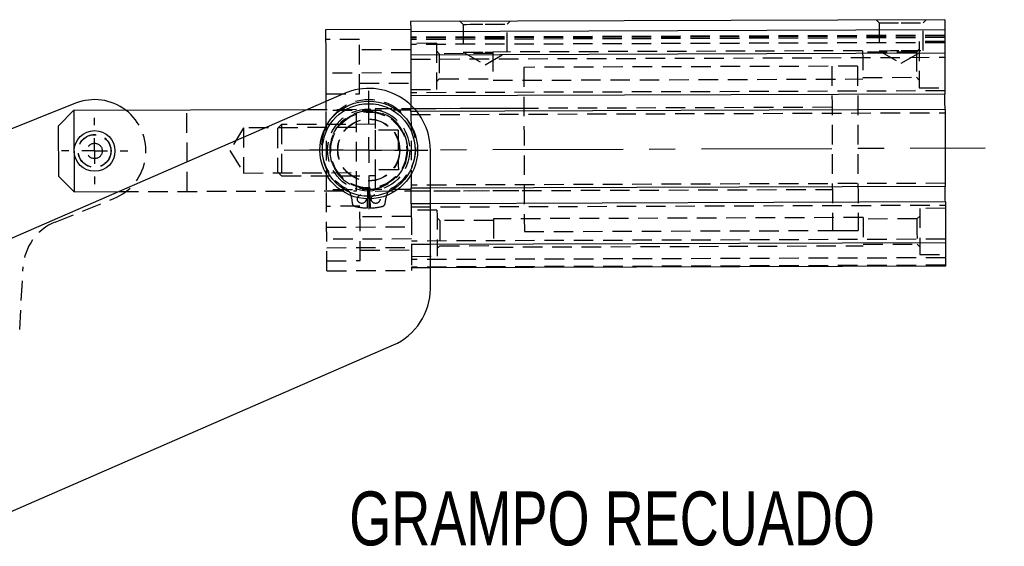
# Model space of a CAD drawing. Extents: x 63 to 798, y 54 to 570.
# Tile 30 of 30: x 671 to 798, y 336 to 405. Entities that reach past the tile are written whole.
import ezdxf

# ---------------------------------------------------------------- set-up
doc = ezdxf.new("R2010")
doc.units = 0
doc.header["$LTSCALE"] = 2
doc.linetypes.add('CENTERX2', pattern=[20.32, 12.7, -2.54, 2.54, -2.54])
doc.linetypes.add('HIDDEN', pattern=[1.905, 1.27, -0.635])
doc.layers.get('0').update_dxf_attribs({"linetype": 'CONTINUOUS'})
doc.styles.add('SLDTEXTSTYLE0', font='TXT', dxfattribs={"width": 0.75})

# ---------------------------------------------------------------- blocks, each defined once
blk = doc.blocks.new('SW_CENTERMARKSYMBOL_8')
at = {"color": 0, "linetype": 'CONTINUOUS'}
for p, q in [((0, 3.33), (0, 4.31)), ((0, 0), (0, 1.67)), ((-3.33, 0), (-4.31, 0)), ((0, 0), (-1.67, 0)), ((0, 0), (0, -1.67)), ((0, 0), (1.67, 0)), ((3.33, 0), (4.31, 0)), ((0, -3.33), (0, -4.31))]:
    blk.add_line(p, q, dxfattribs=at)
blk = doc.blocks.new('SW_CENTERMARKSYMBOL_12')
at = {"color": 0, "linetype": 'CONTINUOUS'}
for p, q in [((0, 3.33), (0, 7.68)), ((0, 0), (0, 1.67)), ((-3.33, 0), (-7.68, 0)), ((0, 0), (-1.67, 0)), ((0, 0), (0, -1.67)), ((0, 0), (1.67, 0)), ((3.33, 0), (7.68, 0)), ((0, -3.33), (0, -7.68))]:
    blk.add_line(p, q, dxfattribs=at)

msp = doc.modelspace()

# ---------------------------------------------------------------- linework, layer by layer
at = {"color": 7, "linetype": 'CONTINUOUS'}
for p, q in [((790.7495, 404.5597), (721.4166, 404.3172)), ((721.4166, 404.3172), (721.4201, 403.3172)), ((790.7495, 404.5597), (790.7542, 403.2264)), ((710.4202, 403.2787), (721.4201, 403.3172)), ((790.7542, 403.2264), (721.4213, 402.9838)), ((721.4213, 402.9838), (721.4216, 402.8842)), ((790.7648, 400.2084), (721.4318, 399.9658)), ((790.7648, 400.2084), (790.7833, 394.8998)), ((721.4314, 400.0889), (721.4318, 399.9658)), ((721.4318, 399.9658), (721.4323, 399.8398)), ((721.4453, 396.128), (721.4504, 394.6572)), ((712.7804, 394.9658), (601.8744, 346.6601)), ((790.7833, 394.8998), (721.4504, 394.6572)), ((677.9043, 393.6944), (664.0125, 388.1224)), ((675.7079, 390.7822), (677.7009, 392.7892)), ((677.7009, 392.7892), (708.0265, 392.8953)), ((677.7009, 392.7892), (677.738, 382.2059)), ((790.7904, 392.8864), (722.2078, 392.6465)), ((790.7904, 392.8864), (790.8253, 382.8998)), ((675.731, 384.1989), (675.7079, 390.7822)), ((723.975, 369.6386), (723.975, 387.6314)), ((675.731, 384.1989), (677.738, 382.2059)), ((677.738, 382.2059), (683.5311, 382.2262)), ((790.8253, 382.8998), (723.975, 382.666)), ((790.8324, 380.8865), (723.975, 380.6526)), ((790.8324, 380.8865), (790.8509, 375.5779)), ((790.8509, 375.5779), (723.975, 375.344)), ((790.8615, 372.5599), (723.975, 372.3259)), ((664.7333, 338.5941), (719.1695, 362.3041))]:
    msp.add_line(p, q, dxfattribs=at)
at = {"color": 7, "linetype": 'HIDDEN'}
for p, q in [((727.8406, 404.3396), (728.2293, 403.9537)), ((728.2293, 403.9537), (728.2419, 400.341)), ((733.9399, 403.9736), (734.3259, 404.3623)), ((733.9525, 400.361), (733.9399, 403.9736)), ((781.8403, 404.5285), (782.2289, 404.1426)), ((782.2289, 404.1426), (782.2416, 400.5299)), ((787.9396, 404.1625), (788.3256, 404.5512)), ((787.9522, 400.5499), (787.9396, 404.1625)), ((714.758, 401.9939), (710.4247, 401.9787)), ((790.7567, 402.5211), (721.4238, 402.2786)), ((790.7567, 402.5183), (721.4238, 402.2758)), ((790.757, 402.421), (721.4241, 402.1784)), ((790.7577, 402.2264), (721.4248, 401.9838)), ((724.7598, 401.4955), (721.4265, 401.4838)), ((790.76, 401.5823), (721.427, 401.3398)), ((790.76, 401.5735), (721.4271, 401.3309)), ((790.7594, 401.7264), (787.4261, 401.7147)), ((721.4294, 400.6505), (714.7628, 400.6272)), ((725.1256, 400.1358), (724.7633, 400.4955)), ((732.0979, 400.1602), (725.1256, 400.1358)), ((728.2419, 400.341), (731.103, 398.7025)), ((731.103, 398.7025), (733.9525, 400.361)), ((780.0969, 400.5224), (732.0972, 400.3545)), ((787.0699, 400.3525), (780.0976, 400.3281)), ((782.2416, 400.5299), (785.1027, 398.8914)), ((785.1027, 398.8914), (787.9522, 400.5499)), ((787.4296, 400.7147), (787.0699, 400.3525)), ((721.4337, 399.4339), (790.7666, 399.6764)), ((721.4399, 397.6505), (710.44, 397.6121)), ((779.4373, 398.5201), (736.1042, 398.3685)), ((779.4373, 398.5201), (776.1039, 398.5084)), ((714.778, 396.2939), (721.4446, 396.3172)), ((724.7773, 396.4955), (725.1371, 396.8578)), ((725.1371, 396.8578), (732.1094, 396.8822)), ((732.11, 396.6879), (780.1098, 396.8558)), ((780.1091, 397.0501), (787.0814, 397.0745)), ((787.0814, 397.0745), (787.4436, 396.7148)), ((721.4475, 395.4839), (724.7808, 395.4955)), ((790.7819, 395.3098), (721.449, 395.0672)), ((787.4471, 395.7148), (790.7804, 395.7264)), ((710.4495, 394.9121), (714.7828, 394.9272)), ((692.4045, 382.2572), (692.3675, 392.8405)), ((708.0265, 392.8953), (714.3674, 392.9174)), ((721.4569, 392.7969), (710.457, 392.7584)), ((714.4044, 382.3342), (714.3674, 392.9174)), ((776.1226, 393.1751), (716.7896, 392.9676)), ((736.1228, 393.0352), (721.4563, 392.9839)), ((722.2078, 392.6465), (721.4575, 392.6439)), ((721.4575, 392.6439), (721.4924, 382.6573)), ((721.4589, 392.2339), (790.7918, 392.4764)), ((699.709, 390.5078), (697.9568, 387.5683)), ((714.3756, 390.5591), (699.709, 390.5078)), ((704.6414, 390.9251), (704.1318, 390.4119)), ((716.7966, 390.9676), (704.6414, 390.9251)), ((719.7992, 390.2267), (716.7993, 390.2162)), ((716.7993, 390.2162), (716.8173, 385.0523)), ((697.9568, 387.5683), (699.7296, 384.6412)), ((704.1516, 384.768), (704.6647, 384.2584)), ((719.8173, 385.0628), (716.8173, 385.0523)), ((699.7296, 384.6412), (714.3961, 384.6925)), ((704.6647, 384.2584), (716.82, 384.301)), ((683.5311, 382.2262), (714.4044, 382.3342)), ((721.4929, 382.5043), (710.493, 382.4658)), ((715.8083, 380.0999), (715.8629, 382.5659)), ((716.0871, 382.5659), (716.1416, 380.0999)), ((716.8269, 382.301), (776.1599, 382.5085)), ((790.8239, 383.3098), (721.491, 383.0673)), ((723.975, 382.666), (721.4924, 382.6573)), ((721.4936, 382.3173), (736.1602, 382.3686)), ((675.2829, 378.277), (682.8679, 381.3194)), ((713.7336, 381.4484), (713.8282, 380.7293)), ((718.1217, 380.7293), (718.2164, 381.4484)), ((714.8338, 380.3273), (710.5005, 380.3122)), ((723.975, 380.6526), (721.4994, 380.644)), ((721.4994, 380.644), (721.5046, 379.1732)), ((721.5009, 380.234), (790.8338, 380.4765)), ((724.8356, 379.829), (721.5023, 379.8173)), ((790.8352, 380.0599), (787.5019, 380.0482)), ((721.5052, 378.984), (714.8386, 378.9607)), ((725.2014, 378.4692), (724.8391, 378.829)), ((732.1737, 378.4936), (725.2014, 378.4692)), ((780.1727, 378.8559), (732.173, 378.688)), ((787.1457, 378.6859), (780.1734, 378.6615)), ((787.5054, 379.0482), (787.1457, 378.6859)), ((710.51, 377.6122), (721.5099, 377.6507)), ((736.1788, 377.0353), (779.5119, 377.1869)), ((776.1786, 377.1752), (779.5119, 377.1869)), ((721.5154, 376.0766), (710.5155, 376.0381)), ((790.8493, 376.0432), (721.5164, 375.8007)), ((710.5193, 374.9455), (721.5192, 374.984)), ((714.8538, 374.6274), (721.5204, 374.6507)), ((721.5176, 375.4614), (721.518, 375.3354)), ((723.975, 375.344), (721.518, 375.3354)), ((721.518, 375.3354), (721.5184, 375.2123)), ((724.8531, 374.829), (725.2129, 375.1913)), ((725.2129, 375.1913), (732.1852, 375.2157)), ((732.1858, 375.0213), (780.1855, 375.1892)), ((780.1849, 375.3836), (787.1572, 375.408)), ((787.1572, 375.408), (787.5194, 375.0482)), ((710.5253, 373.2455), (714.8586, 373.2607)), ((721.5233, 373.8173), (724.8566, 373.829)), ((790.8577, 373.6298), (721.5248, 373.3872)), ((787.5229, 374.0482), (790.8562, 374.0599)), ((670.6598, 364.2951), (671.1081, 372.4552)), ((710.5298, 371.9455), (721.5297, 371.984)), ((790.8611, 372.6599), (721.5282, 372.4174)), ((721.5282, 372.4174), (721.5286, 372.3174)), ((723.975, 372.3259), (721.5286, 372.3174))]:
    msp.add_line(p, q, dxfattribs=at)
at = {"color": 179, "linetype": 'CENTERX2', "ltscale": 0.666667}
msp.add_line((704.9768, 387.5929), (796.0051, 387.9113), dxfattribs=at)
at = {"color": 7, "linetype": 'HIDDEN', "flags": 128}
for points in [[(728.2293, 403.9537), (728.2349, 403.9537), (728.369, 403.9541), (728.6738, 403.9552), (729.13, 403.9568), (729.709, 403.9588), (730.3745, 403.9612), (731.0846, 403.9636)], [(731.0846, 403.9636), (731.7947, 403.9661), (732.4601, 403.9685), (733.0392, 403.9705), (733.4954, 403.9721), (733.8002, 403.9731), (733.9343, 403.9736), (733.9399, 403.9736)], [(782.2289, 404.1426), (782.2346, 404.1426), (782.3687, 404.1431), (782.6734, 404.1441), (783.1297, 404.1457), (783.7087, 404.1477), (784.3742, 404.1501), (785.0843, 404.1526)], [(785.0843, 404.1526), (785.7943, 404.155), (786.4598, 404.1574), (787.0389, 404.1594), (787.4951, 404.161), (787.7998, 404.1621), (787.9339, 404.1625), (787.9396, 404.1625)], [(714.7828, 394.9272), (714.7825, 395.0158), (714.7815, 395.2771), (714.7801, 395.6981), (714.7781, 396.2576), (714.7758, 396.9275), (714.7732, 397.6743), (714.7704, 398.4605), (714.7677, 399.2468), (714.765, 399.9936), (714.7627, 400.6635), (714.7607, 401.223), (714.7593, 401.6439), (714.7584, 401.9053), (714.758, 401.9939), (714.758, 401.9939)], [(724.7598, 401.4955), (724.7599, 401.4736), (724.7605, 401.3006), (724.7617, 400.9645), (724.7634, 400.4849), (724.7655, 399.8897), (724.7678, 399.2135), (724.7703, 398.4955), (724.7729, 397.7776), (724.7752, 397.1014), (724.7773, 396.5062), (724.779, 396.0266), (724.7802, 395.6905), (724.7808, 395.5174), (724.7808, 395.4955)], [(787.4261, 401.7147), (787.4262, 401.6929), (787.4268, 401.5198), (787.428, 401.1837), (787.4297, 400.7041), (787.4317, 400.1089), (787.4341, 399.4327), (787.4366, 398.7148), (787.4391, 397.9968), (787.4415, 397.3206), (787.4436, 396.7254), (787.4453, 396.2458), (787.4464, 395.9097), (787.447, 395.7366), (787.4471, 395.7148)], [(725.1256, 400.1358), (725.1256, 400.1302), (725.1261, 399.9977), (725.1271, 399.7026), (725.1286, 399.2769), (725.1304, 398.7666), (725.1323, 398.227), (725.1341, 397.7167), (725.1356, 397.2909), (725.1366, 396.9958), (725.1371, 396.8634), (725.1371, 396.8578)], [(728.2419, 400.341), (728.2475, 400.341), (728.3817, 400.3415), (728.6864, 400.3426), (729.1426, 400.3442), (729.7217, 400.3462), (730.3871, 400.3485), (731.0972, 400.351)], [(731.0972, 400.351), (731.8073, 400.3535), (732.0972, 400.3545)], [(732.0972, 400.3545), (732.0975, 400.2648), (732.0984, 400.0044), (732.0999, 399.5988), (732.1017, 399.0877), (732.1036, 398.5212), (732.1056, 397.9547), (732.1074, 397.4436), (732.1088, 397.038), (732.1097, 396.7776), (732.11, 396.6879)], [(780.0969, 400.5224), (780.0972, 400.4327), (780.0982, 400.1723), (780.0996, 399.7667), (780.1014, 399.2556), (780.1033, 398.6891), (780.1053, 398.1226), (780.1071, 397.6115), (780.1085, 397.2059), (780.1094, 396.9455), (780.1098, 396.8558)], [(782.2416, 400.5299), (782.2472, 400.5299), (782.3813, 400.5304), (782.6861, 400.5315), (783.1423, 400.5331), (783.7213, 400.5351), (784.3868, 400.5374), (785.0969, 400.5399)], [(785.0969, 400.5399), (785.807, 400.5424), (786.4725, 400.5447), (787.0515, 400.5467), (787.5077, 400.5483), (787.8125, 400.5494), (787.9466, 400.5499), (787.9522, 400.5499)], [(787.0699, 400.3525), (787.0699, 400.3469), (787.0704, 400.2144), (787.0714, 399.9193), (787.0729, 399.4936), (787.0747, 398.9833), (787.0766, 398.4437), (787.0784, 397.9334), (787.0799, 397.5076), (787.0809, 397.2125), (787.0813, 397.0801), (787.0814, 397.0745)], [(736.1042, 398.3685), (736.1044, 398.3192), (736.1051, 398.1011), (736.1065, 397.7122), (736.1084, 397.1589), (736.1109, 396.4504), (736.1139, 395.5982), (736.1173, 394.6163), (736.1212, 393.5209), (736.1253, 392.33), (736.1297, 391.063), (736.1344, 389.7409), (736.1391, 388.3853), (736.1439, 387.0185), (736.1486, 385.6629), (736.1533, 384.3408), (736.1577, 383.0738), (736.1619, 381.8829), (736.1657, 380.7875), (736.1691, 379.8057), (736.1721, 378.9535), (736.1746, 378.2449), (736.1765, 377.6916), (736.1779, 377.3027), (736.1786, 377.0846), (736.1788, 377.0353)], [(776.1039, 398.5084), (776.1041, 398.4591), (776.1049, 398.241), (776.1062, 397.8521), (776.1082, 397.2988), (776.1107, 396.5903), (776.1136, 395.7381), (776.1171, 394.7562), (776.1209, 393.6608), (776.1251, 392.4699), (776.1295, 391.203), (776.1341, 389.8808), (776.1389, 388.5252), (776.1437, 387.1584), (776.1484, 385.8028), (776.153, 384.4807), (776.1575, 383.2138), (776.1616, 382.0228), (776.1654, 380.9274), (776.1689, 379.9456), (776.1719, 379.0934), (776.1743, 378.3848), (776.1763, 377.8316), (776.1776, 377.4427), (776.1784, 377.2245), (776.1786, 377.1752)], [(779.4373, 398.5201), (779.4374, 398.4708), (779.4382, 398.2527), (779.4396, 397.8638), (779.4415, 397.3105), (779.444, 396.6019), (779.447, 395.7497), (779.4504, 394.7679), (779.4542, 393.6725), (779.4584, 392.4816), (779.4628, 391.2146), (779.4674, 389.8925), (779.4722, 388.5369), (779.477, 387.1701), (779.4817, 385.8145), (779.4863, 384.4924), (779.4908, 383.2254), (779.4949, 382.0345), (779.4988, 380.9391), (779.5022, 379.9572), (779.5052, 379.105), (779.5077, 378.3965), (779.5096, 377.8432), (779.511, 377.4543), (779.5117, 377.2362), (779.5119, 377.1869)], [(779.4373, 398.5201), (779.4374, 398.4708), (779.4382, 398.2527), (779.4396, 397.8638), (779.4415, 397.3105), (779.444, 396.6019), (779.447, 395.7497), (779.4504, 394.7679), (779.4542, 393.6725), (779.4584, 392.4816), (779.4628, 391.2146), (779.4674, 389.8925), (779.4722, 388.5369), (779.477, 387.1701), (779.4817, 385.8145), (779.4863, 384.4924), (779.4908, 383.2254), (779.4949, 382.0345), (779.4988, 380.9391), (779.5022, 379.9572), (779.5052, 379.105), (779.5077, 378.3965), (779.5096, 377.8432), (779.511, 377.4543), (779.5117, 377.2362), (779.5119, 377.1869)], [(710.457, 392.7584), (710.4559, 393.068), (710.4543, 393.538), (710.4528, 393.9521)], [(710.493, 382.4658), (710.4887, 383.7023), (710.4842, 384.9816), (710.4796, 386.2896), (710.475, 387.6121), (710.4704, 388.9346), (710.4658, 390.2426), (710.4613, 391.5219), (710.457, 392.7584)], [(716.7896, 392.9676), (716.7897, 392.9426), (716.7904, 392.744), (716.7918, 392.3543), (716.7938, 391.788), (716.7963, 391.0663), (716.7993, 390.2162)], [(721.4546, 393.46), (721.4558, 393.1064), (721.4565, 392.9328)], [(721.4575, 392.6439), (721.4565, 392.9191), (721.4565, 392.9328)], [(699.709, 390.5078), (699.7092, 390.4559), (699.71, 390.2286), (699.7114, 389.8347), (699.7133, 389.2987), (699.7155, 388.6543), (699.718, 387.9421), (699.7206, 387.2069), (699.7231, 386.4947), (699.7253, 385.8503), (699.7272, 385.3143), (699.7286, 384.9203), (699.7294, 384.6931), (699.7296, 384.6412)], [(704.1318, 390.4119), (704.132, 390.362), (704.1328, 390.1434), (704.1341, 389.7643), (704.1359, 389.2487), (704.1381, 388.6288), (704.1405, 387.9436), (704.1429, 387.2363), (704.1453, 386.5511), (704.1475, 385.9312), (704.1493, 385.4156), (704.1506, 385.0366), (704.1514, 384.818), (704.1516, 384.768)], [(704.6414, 390.9251), (704.6414, 390.9194), (704.6419, 390.785), (704.6429, 390.4785), (704.6445, 390.0163), (704.6466, 389.4234), (704.649, 388.7318), (704.6517, 387.9787), (704.6544, 387.2048), (704.657, 386.4517), (704.6594, 385.7601), (704.6615, 385.1672), (704.6631, 384.705), (704.6642, 384.3985), (704.6647, 384.2641), (704.6647, 384.2584)], [(719.7992, 390.2267), (719.8014, 389.6181), (719.8036, 388.9781), (719.8059, 388.3168), (719.8083, 387.6448), (719.8106, 386.9727), (719.8129, 386.3114), (719.8152, 385.6714), (719.8173, 385.0628)], [(716.8173, 385.0523), (716.8203, 384.2022), (716.8228, 383.4806), (716.8248, 382.9143), (716.8262, 382.5245), (716.8269, 382.326), (716.8269, 382.301)], [(710.5298, 371.9455), (710.5296, 371.9975), (710.5288, 372.2234), (710.5274, 372.6208), (710.5255, 373.1763), (710.5231, 373.871), (710.5202, 374.6813), (710.5171, 375.5798), (710.5137, 376.5359), (710.5103, 377.5172), (710.5069, 378.4905), (710.5036, 379.4226), (710.5006, 380.282), (710.498, 381.0395), (710.4958, 381.6693), (710.4941, 382.1502), (710.493, 382.4658)], [(721.4994, 380.644), (721.4985, 380.9191), (721.4968, 381.3958), (721.495, 381.9055), (721.4934, 382.3821), (721.4924, 382.6573)], [(714.8586, 373.2607), (714.8583, 373.3493), (714.8573, 373.6106), (714.8559, 374.0316), (714.8539, 374.591), (714.8516, 375.261), (714.8489, 376.0078), (714.8462, 376.794), (714.8435, 377.5802), (714.8408, 378.3271), (714.8385, 378.997), (714.8365, 379.5565), (714.8351, 379.9774), (714.8341, 380.2387), (714.8338, 380.3273)], [(724.8356, 379.829), (724.8357, 379.8071), (724.8363, 379.634), (724.8375, 379.2979), (724.8392, 378.8183), (724.8413, 378.2232), (724.8436, 377.5469), (724.8461, 376.829), (724.8487, 376.111), (724.851, 375.4348), (724.8531, 374.8396), (724.8548, 374.3601), (724.856, 374.024), (724.8566, 373.8509), (724.8566, 373.829)], [(787.5019, 380.0482), (787.502, 380.0263), (787.5026, 379.8532), (787.5038, 379.5172), (787.5055, 379.0376), (787.5075, 378.4424), (787.5099, 377.7662), (787.5124, 377.0482), (787.5149, 376.3303), (787.5173, 375.6541), (787.5194, 375.0589), (787.5211, 374.5793), (787.5222, 374.2432), (787.5228, 374.0701), (787.5229, 374.0482)], [(721.5046, 379.1732), (721.5068, 378.529), (721.5102, 377.5557), (721.5137, 376.5744), (721.517, 375.6183), (721.5176, 375.4614)], [(725.2014, 378.4692), (725.2014, 378.4636), (725.2019, 378.3312), (725.2029, 378.0361), (725.2044, 377.6103), (725.2062, 377.1), (725.2081, 376.5605), (725.2099, 376.0502), (725.2114, 375.6244), (725.2124, 375.3293), (725.2129, 375.1969), (725.2129, 375.1913)], [(732.173, 378.688), (732.1733, 378.5982), (732.1742, 378.3378), (732.1757, 377.9322), (732.1774, 377.4212), (732.1794, 376.8546), (732.1814, 376.2881), (732.1832, 375.777), (732.1846, 375.3715), (732.1855, 375.1111), (732.1858, 375.0213), (732.1858, 375.0213)], [(780.1727, 378.8559), (780.173, 378.7662), (780.1739, 378.5058), (780.1754, 378.1002), (780.1771, 377.5891), (780.1791, 377.0226), (780.1811, 376.456), (780.1829, 375.945), (780.1843, 375.5394), (780.1852, 375.279), (780.1855, 375.1892)], [(787.1457, 378.6859), (787.1457, 378.6803), (787.1462, 378.5479), (787.1472, 378.2528), (787.1487, 377.827), (787.1505, 377.3167), (787.1524, 376.7772), (787.1542, 376.2669), (787.1556, 375.8411), (787.1567, 375.546), (787.1571, 375.4136), (787.1572, 375.408)], [(721.5184, 375.2123), (721.5202, 374.7198), (721.523, 373.9095), (721.5254, 373.2148), (721.5274, 372.6593), (721.5282, 372.4174)], [(721.5286, 372.3174), (721.5288, 372.2619), (721.5296, 372.036), (721.5297, 371.984)]]:
    msp.add_lwpolyline(points, dxfattribs=at)
at = {"color": 7, "linetype": 'CONTINUOUS', "flags": 128}
for points in [[(710.4528, 393.9521), (710.4521, 394.1532), (710.4495, 394.8932), (710.4466, 395.7336), (710.4434, 396.6468), (710.44, 397.6028), (710.4367, 398.5701), (710.4333, 399.5168), (710.4302, 400.4117), (710.4274, 401.2255), (710.4249, 401.9313), (710.4229, 402.506), (710.4214, 402.9305), (710.4205, 403.1909), (710.4202, 403.2787)], [(721.4201, 403.3172), (721.4204, 403.2294), (721.4213, 402.9838)], [(721.4216, 402.8842), (721.4228, 402.5445), (721.4248, 401.9698), (721.4273, 401.264), (721.4302, 400.4502), (721.4314, 400.0889)], [(790.7542, 403.2264), (790.7554, 402.886), (790.7566, 402.5346), (790.7579, 402.1723), (790.7592, 401.7995), (790.7605, 401.4164), (790.7619, 401.0233), (790.7633, 400.6205), (790.7648, 400.2084)], [(721.4323, 399.8398), (721.4333, 399.5552), (721.4366, 398.6085), (721.44, 397.6413), (721.4433, 396.6853), (721.4453, 396.128)], [(721.4504, 394.6572), (721.452, 394.1917), (721.4542, 393.5765), (721.4546, 393.46)], [(790.7904, 392.8864), (790.7894, 393.1616), (790.7877, 393.6383), (790.786, 394.1479), (790.7843, 394.6246), (790.7833, 394.8998)], [(790.8324, 380.8865), (790.8314, 381.1617), (790.8297, 381.6383), (790.8279, 382.148), (790.8263, 382.6247), (790.8253, 382.8998)], [(790.8509, 375.5779), (790.8524, 375.1657), (790.8538, 374.763), (790.8551, 374.3699), (790.8565, 373.9868), (790.8578, 373.614), (790.8591, 373.2517), (790.8603, 372.9003), (790.8615, 372.5599)]]:
    msp.add_lwpolyline(points, dxfattribs=at)
at = {"color": 7, "linetype": 'CONTINUOUS'}
for centre, radius in [((715.975, 387.6314), 6.35), ((715.975, 387.6314), 6.0167), ((680.3861, 387.5069), 2.6458)]:
    msp.add_circle(centre, radius, dxfattribs=at)
at = {"color": 7, "linetype": 'HIDDEN'}
for centre, radius in [((715.975, 387.6314), 5.3333), ((715.975, 387.6314), 5), ((715.975, 387.6314), 5), ((715.975, 387.6314), 4.9333), ((715.975, 387.6314), 4.0333), ((715.975, 387.6314), 4), ((680.3861, 387.5069), 2.1333), ((680.3861, 387.5069), 2.1167), ((680.3861, 387.5069), 1), ((715.075, 381.2613), 0.5667), ((716.875, 381.2613), 0.5667)]:
    msp.add_circle(centre, radius, dxfattribs=at)
at = {"color": 7, "linetype": 'CONTINUOUS'}
for centre, radius, start, end in [((715.975, 387.6314), 8, 0, 113.535785), ((680.3861, 387.5069), 6.6667, 52.737783, 111.855687), ((715.975, 369.6386), 8, 293.535785, 0)]:
    msp.add_arc(centre, radius, start, end, dxfattribs=at)
at = {"color": 7, "linetype": 'HIDDEN'}
for centre, radius, start, end in [((715.975, 388.0257), 6.139, 300.196534, 239.803466), ((680.3861, 387.5069), 6.6667, 291.855687, 52.737783), ((715.975, 387.6314), 5.0667, 271.267709, 268.732291), ((712.0158, 381.2223), 1.7326, 7.5, 59.803466), ((719.9341, 381.2223), 1.7326, 120.196534, 172.5), ((714.324, 380.7945), 0.5, 187.5, 256.423758), ((715.975, 387.6314), 7.5333, 256.423758, 268.732291), ((715.975, 387.6314), 7.5333, 271.267709, 283.576242), ((717.626, 380.7945), 0.5, 283.576242, 352.5), ((677.7647, 372.0895), 6.6667, 111.855687, 176.855686)]:
    msp.add_arc(centre, radius, start, end, dxfattribs=at)

# ---------------------------------------------------------------- block references
at = {"color": 179, "linetype": 'CONTINUOUS'}
for name, p in [('SW_CENTERMARKSYMBOL_12', (715.975, 387.6314)), ('SW_CENTERMARKSYMBOL_8', (680.3861, 387.5069))]:
    msp.add_blockref(name, p, dxfattribs=at)

# ---------------------------------------------------------------- texts
at = {"color": 179, "linetype": 'CONTINUOUS', "insert": (713.4376, 343.2765), "char_height": 7, "attachment_point": 1, "style": 'SLDTEXTSTYLE0'}
msp.add_mtext('GRAMPO RECUADO', dxfattribs=at)

doc.saveas('drawing.dxf')
